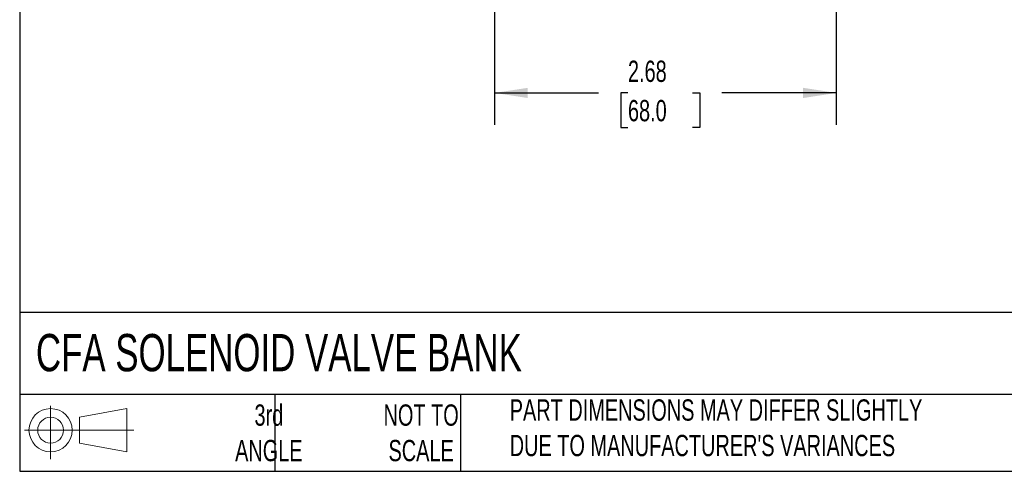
# Model space of a CAD drawing. Header units: inches. Extents: x 0.5 to 21.5, y 0.5 to 16.5.
# Tile 1 of 15: x 0.5 to 8.2, y 0.5 to 4. Entities that reach past the tile are written whole.
import ezdxf

# ---------------------------------------------------------------- set-up
doc = ezdxf.new("R2010")
doc.units = ezdxf.units.IN
doc.header["$LTSCALE"] = 2
doc.header["$MEASUREMENT"] = 0
doc.linetypes.add('SLD-Solid', pattern=[0])
doc.layers.add('DIMENSIONS', color=140, linetype='SLD-Solid', lineweight=25)
doc.layers.add('TEXT', color=140, linetype='SLD-Solid', lineweight=25)
doc.layers.add('SLD-DEFPOINTS', color=7, linetype='Continuous')
doc.styles.add('SLDTEXTSTYLE0', font='TXT', dxfattribs={"width": 0.7})
doc.dimstyles.new('SLDDIMSTYLE1', dxfattribs={"dimtxt": 0.169922, "dimasz": 0.26, "dimexe": 0, "dimexo": 0.0625, "dimgap": 0.04248, "dimtad": 0, "dimtih": 1, "dimtoh": 1, "dimrnd": 1e-09, "dimzin": 12, "dimdsep": 46, "dimtxsty": 'SLDTEXTSTYLE0', "dimsah": 1, "dimcen": 0.09, "dimadec": 0, "dimazin": 3, "dimtfac": 1, "dimtofl": 0, "dimtmove": 0, "dimatfit": 3, "dimfxl": 0, "dimfrac": 2, "dimtolj": 1, "dimtzin": 12, "dimarcsym": 0})

# ---------------------------------------------------------------- blocks, each defined once
blk = doc.blocks.new('Block11')
at = {"color": 7, "linetype": 'SLD-Solid', "lineweight": 18}
for p, q in [((0.2038, 0.4182), (0.2038, 0)), ((0.4315, 0.3281), (0.8012, 0.3962)), ((0.8012, 0.3962), (0.8012, 0.0576)), ((0.4315, 0.1257), (0.4315, 0.3281)), ((0, 0.2269), (0.8562, 0.2269)), ((0.4315, 0.1257), (0.8012, 0.0576))]:
    blk.add_line(p, q, dxfattribs=at)
for radius in [0.1693, 0.1012]:
    blk.add_circle((0.2038, 0.2269), radius, dxfattribs=at)
blk = doc.blocks.new('Block12')
at = {"layer": 'SLD-DEFPOINTS'}
blk.add_blockref('Block11', (0, 0), dxfattribs=at)
blk = doc.blocks.new('_D_1')
at = {"layer": 'DIMENSIONS'}
for p, q in [((4.2218, 5.3046), (4.2218, 3.2122)), ((6.8988, 5.3046), (6.8988, 3.2122)), ((4.2218, 3.4622), (5.0363, 3.4622)), ((5.2666, 3.4622), (5.2096, 3.4622)), ((5.2096, 3.4622), (5.2096, 3.1922)), ((5.7716, 3.4622), (5.8286, 3.4622)), ((5.8286, 3.4622), (5.8286, 3.1922)), ((6.8988, 3.4622), (6.0018, 3.4622)), ((5.2096, 3.1922), (5.2666, 3.1922)), ((5.8286, 3.1922), (5.7716, 3.1922))]:
    blk.add_line(p, q, dxfattribs=at)
for points in [[(4.2218, 3.4622), (4.4818, 3.4222), (4.4818, 3.5022)], [(6.8988, 3.4622), (6.6388, 3.5022), (6.6388, 3.4222)]]:
    blk.add_solid(points, dxfattribs=at)
at = {"layer": 'DIMENSIONS', "char_height": 0.16667, "attachment_point": 1, "style": 'SLDTEXTSTYLE0'}
for s, insert in [('2.68', (5.2666, 3.7151)), ('68.0', (5.2666, 3.407))]:
    blk.add_mtext(s, dxfattribs=dict(at, insert=insert))

msp = doc.modelspace()

# ---------------------------------------------------------------- linework, layer by layer
at = {"layer": 'TEXT'}
for p, q in [((0.5, 16.5), (0.5, 0.5)), ((21.5, 1.7422), (0.5, 1.7422)), ((21.5, 1.1), (0.5, 1.1)), ((2.5, 1.1), (2.5, 0.5)), ((3.9537, 1.1), (3.9537, 0.5)), ((0.5, 0.5), (21.5, 0.5))]:
    msp.add_line(p, q, dxfattribs=at)

# ---------------------------------------------------------------- block references
at = {"layer": 'SLD-DEFPOINTS'}
msp.add_blockref('Block12', (0.5384, 0.5948), dxfattribs=at)

# ---------------------------------------------------------------- texts
at = {"layer": 'TEXT', "style": 'SLDTEXTSTYLE0'}
for s, insert, char_height, attachment_point in [('CFA SOLENOID VALVE BANK', (0.6272, 1.5749), 0.291667, 1), ('3rd^JANGLE', (2.4526, 1.0234), 0.16667, 2), ('NOT TO^JSCALE', (3.6459, 1.0234), 0.166667, 2), ("PART DIMENSIONS MAY DIFFER SLIGHTLY ^JDUE TO MANUFACTURER'S VARIANCES", (4.3401, 1.063), 0.166667, 1)]:
    msp.add_mtext(s, dxfattribs=dict(at, insert=insert, char_height=char_height, attachment_point=attachment_point))

# ---------------------------------------------------------------- dimensions: what is measured, and where the dimension line sits
at = {"layer": 'DIMENSIONS'}
dim = msp.add_linear_dim(base=(6.8988, 3.4622), p1=(4.2218, 5.4046), p2=(6.8988, 5.4046), angle=0, dimstyle='SLDDIMSTYLE1', dxfattribs=at)
dim.commit()
dim.dimension.update_dxf_attribs({"geometry": '_D_1', "text_midpoint": (5.5191, 3.4622), "dimtype": 160})

doc.saveas('drawing.dxf')
